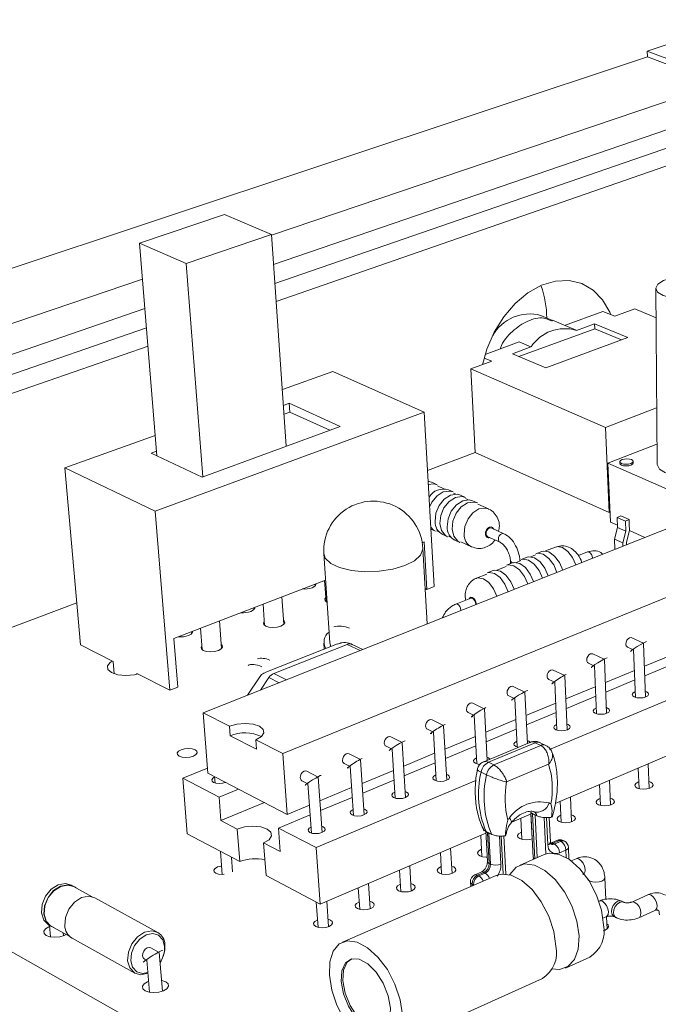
# Model space of a CAD drawing. Header units: millimetres. Extents: x 283 to 424, y 149 to 370.
# Tile 5 of 8: x 310 to 330, y 339 to 369. Entities that reach past the tile are written whole.
import ezdxf

# ---------------------------------------------------------------- set-up
doc = ezdxf.new("R2010")
doc.units = ezdxf.units.MM
doc.header["$LTSCALE"] = 2

msp = doc.modelspace()

# ---------------------------------------------------------------- linework, layer by layer
at = {"color": 7, "linetype": 'Continuous', "lineweight": 15}
for p, q in [((332.584, 369.472), (329.635, 368.495)), ((331.853, 367.667), (329.635, 368.495)), ((329.635, 368.495), (329.641, 368.312)), ((329.641, 368.312), (290.551, 355.328)), ((331.859, 367.482), (329.641, 368.312)), ((331.859, 367.482), (317.952, 362.767)), ((334.828, 367.623), (318.016, 361.858)), ((318.057, 361.267), (334.11, 366.812)), ((318.096, 360.708), (334.852, 366.535)), ((316.493, 363.409), (313.848, 362.524)), ((317.951, 362.789), (316.493, 363.409)), ((315.301, 361.891), (317.951, 362.789)), ((317.951, 362.789), (318.411, 356.21)), ((313.848, 362.524), (314.389, 355.907)), ((313.848, 362.524), (315.301, 361.891)), ((315.301, 361.891), (315.816, 355.258)), ((313.94, 361.407), (292.434, 354.116)), ((329.903, 361.12), (329.94, 355.651)), ((314.015, 360.486), (289.62, 352.122)), ((329.251, 360.476), (328.625, 360.247)), ((329.909, 360.204), (329.251, 360.476)), ((326.692, 360.12), (326.325, 360.274)), ((327.422, 359.814), (326.687, 360.123)), ((328.258, 360.4), (327.064, 359.964)), ((328.625, 360.247), (328.258, 360.4)), ((290.364, 351.702), (314.064, 359.888)), ((328.003, 359.862), (325.646, 358.998)), ((327.996, 360.017), (327.431, 359.81)), ((329.031, 359.584), (327.996, 360.017)), ((328.003, 359.862), (327.996, 360.017)), ((328.836, 359.512), (328.003, 359.862)), ((326.478, 358.642), (329.031, 359.584)), ((291.064, 351.307), (314.11, 359.322)), ((325.654, 359.451), (324.593, 359.064)), ((326.02, 359.295), (325.445, 359.084)), ((325.654, 359.451), (326.02, 359.295)), ((324.561, 358.95), (324.798, 358.848)), ((325.445, 359.084), (326.478, 358.642)), ((324.798, 358.848), (324.148, 358.61)), ((324.148, 358.61), (328.342, 356.793)), ((324.148, 358.61), (324.286, 356.007)), ((319.857, 358.53), (318.288, 357.966)), ((319.857, 358.53), (322.698, 357.27)), ((318.501, 357.542), (318.322, 357.477)), ((320.088, 356.825), (318.501, 357.542)), ((318.52, 357.267), (318.501, 357.542)), ((328.342, 356.793), (329.928, 357.396)), ((322.698, 357.27), (314.333, 354.183)), ((318.52, 357.267), (318.341, 357.202)), ((319.761, 356.705), (318.52, 357.267)), ((322.698, 357.27), (323.009, 351.841)), ((315.79, 355.248), (320.088, 356.825)), ((328.342, 356.793), (328.45, 354.149)), ((314.336, 356.545), (311.518, 355.532)), ((329.935, 356.268), (328.415, 355.682)), ((314.377, 356.051), (314.21, 355.991)), ((314.21, 355.991), (315.79, 355.248)), ((324.286, 356.009), (322.802, 355.45)), ((324.286, 356.007), (328.45, 354.149)), ((312.014, 350.025), (311.518, 355.532)), ((311.518, 355.532), (314.333, 354.183)), ((328.415, 355.682), (330.858, 354.611)), ((328.415, 355.682), (328.491, 353.847)), ((328.785, 355.724), (328.787, 355.67)), ((329.198, 355.683), (329.196, 355.737)), ((323.106, 355.01), (322.956, 355.077)), ((323.312, 354.884), (323.113, 354.975)), ((332.989, 354.73), (315.821, 347.914)), ((323.602, 354.784), (323.452, 354.853)), ((323.688, 354.713), (323.609, 354.749)), ((323.979, 354.613), (323.828, 354.682)), ((324.066, 354.542), (323.986, 354.578)), ((324.357, 354.442), (324.205, 354.51)), ((324.697, 354.255), (324.364, 354.406)), ((314.333, 354.183), (314.791, 348.615)), ((328.45, 354.149), (328.478, 354.16)), ((328.699, 353.993), (328.816, 354.039)), ((328.816, 354.039), (329.072, 353.925)), ((328.491, 353.847), (328.709, 353.749)), ((328.699, 353.993), (328.955, 353.879)), ((328.699, 353.993), (328.712, 353.679)), ((328.955, 353.879), (329.072, 353.925)), ((328.955, 353.879), (328.968, 353.564)), ((329.072, 353.925), (329.078, 353.786)), ((329.075, 353.785), (329.078, 353.786)), ((329.075, 353.785), (329.083, 353.582)), ((335.5, 353.642), (318.3, 346.653)), ((322.906, 353.628), (323.051, 353.562)), ((323.082, 353.579), (323.161, 353.543)), ((323.276, 353.458), (323.427, 353.388)), ((323.458, 353.406), (323.538, 353.369)), ((324.677, 353.393), (325.059, 353.218)), ((325.18, 353.487), (324.798, 353.661)), ((328.712, 353.679), (328.616, 353.321)), ((328.968, 353.564), (328.712, 353.679)), ((328.968, 353.564), (328.872, 353.206)), ((329.083, 353.582), (328.988, 353.224)), ((329.083, 353.582), (329.56, 353.369)), ((322.634, 353.205), (322.696, 353.229)), ((322.696, 353.229), (322.782, 351.752)), ((323.653, 353.284), (323.804, 353.214)), ((323.835, 353.232), (324.167, 353.079)), ((325.059, 353.218), (325.056, 353.22)), ((328.616, 353.321), (328.872, 353.206)), ((328.616, 353.321), (328.629, 352.999)), ((328.872, 353.206), (328.876, 353.097)), ((328.988, 353.224), (328.991, 353.143)), ((319.575, 352.868), (319.761, 350.097)), ((322.791, 350.682), (322.655, 353.029)), ((326.162, 352.826), (326.02, 352.77)), ((326.354, 352.934), (326.173, 352.863)), ((326.783, 353.071), (326.473, 352.949)), ((327.779, 352.919), (327.494, 352.806)), ((325.252, 352.468), (324.96, 352.353)), ((325.446, 352.577), (325.264, 352.505)), ((325.382, 352.635), (325.386, 352.553)), ((325.708, 352.648), (325.565, 352.591)), ((325.901, 352.756), (325.719, 352.684)), ((324.647, 352.23), (324.326, 352.104)), ((324.842, 352.339), (324.659, 352.267)), ((314.91, 350.223), (319.63, 352.045)), ((319.307, 351.862), (319.303, 351.919)), ((319.602, 352.034), (319.646, 351.381)), ((322.782, 351.752), (322.728, 351.777)), ((323.009, 351.841), (322.782, 351.752)), ((311.896, 351.34), (307.837, 349.81)), ((317.687, 351.295), (317.735, 350.636)), ((318.335, 350.673), (318.274, 351.522)), ((324.148, 351.481), (323.686, 351.299)), ((317.404, 351.127), (317.4, 351.184)), ((316.4, 349.919), (316.334, 350.772)), ((336.414, 350.9), (326.597, 346.774)), ((315.47, 350.381), (315.466, 350.437)), ((315.742, 350.544), (315.795, 349.88)), ((313.023, 349.513), (312.014, 350.025)), ((314.91, 350.223), (315.033, 348.711)), ((320.005, 350.061), (317.77, 349.178)), ((320.307, 350.044), (318.024, 349.141)), ((319.578, 350.085), (319.591, 349.897)), ((319.795, 349.978), (319.761, 350.097)), ((320.787, 349.886), (320.462, 350.044)), ((329.517, 350.08), (329.158, 350.247)), ((329.585, 348.407), (329.521, 350.074)), ((328.299, 349.58), (327.941, 349.748)), ((329.025, 349.958), (329.21, 349.872)), ((329.21, 349.877), (329.268, 348.396)), ((330.439, 349.731), (329.549, 349.362)), ((313.056, 349.133), (313.023, 349.513)), ((327.806, 349.458), (327.992, 349.371)), ((328.374, 347.9), (328.304, 349.573)), ((330.45, 349.437), (329.56, 349.067)), ((314.791, 348.615), (313.763, 349.137)), ((313.763, 349.137), (313.765, 349.117)), ((327.069, 349.073), (326.711, 349.243)), ((336.445, 349.232), (326.773, 345.094)), ((327.991, 349.375), (328.055, 347.888)), ((329.235, 349.232), (328.334, 348.858)), ((317.591, 349.035), (317.202, 348.462)), ((326.574, 348.953), (326.76, 348.864)), ((326.76, 348.869), (326.829, 347.374)), ((327.15, 347.387), (327.073, 349.067)), ((329.247, 348.937), (328.346, 348.562)), ((314.791, 348.615), (315.033, 348.711)), ((325.825, 348.562), (325.468, 348.733)), ((325.908, 346.964), (325.829, 348.555)), ((328.019, 348.728), (327.106, 348.35)), ((324.568, 348.044), (324.212, 348.217)), ((325.329, 348.442), (325.515, 348.352)), ((325.515, 348.357), (325.591, 346.855)), ((326.79, 348.219), (325.865, 347.835)), ((328.032, 348.432), (327.12, 348.052)), ((315.821, 347.914), (316.64, 347.498)), ((315.97, 346.035), (315.821, 347.914)), ((324.07, 347.925), (324.257, 347.834)), ((324.658, 346.441), (324.572, 348.038)), ((326.804, 347.921), (325.88, 347.537)), ((323.297, 347.522), (322.942, 347.696)), ((324.256, 347.839), (324.338, 346.33)), ((325.548, 347.704), (324.611, 347.316)), ((316.663, 347.202), (316.64, 347.498)), ((322.798, 347.403), (322.985, 347.311)), ((322.984, 347.316), (323.073, 345.8)), ((323.399, 345.817), (323.302, 347.515)), ((325.563, 347.405), (324.627, 347.016)), ((316.663, 347.202), (317.489, 346.78)), ((317.467, 347.077), (318.3, 346.653)), ((317.489, 346.78), (317.467, 347.077)), ((322.013, 346.993), (321.658, 347.169)), ((322.121, 345.282), (322.017, 346.986)), ((324.292, 347.183), (323.343, 346.79)), ((325.98, 346.994), (324.551, 346.396)), ((326.152, 346.986), (324.697, 346.377)), ((326.323, 346.903), (326.152, 346.986)), ((326.479, 346.904), (326.308, 346.987)), ((318.3, 346.653), (318.437, 344.757)), ((321.512, 346.876), (321.699, 346.782)), ((321.699, 346.787), (321.793, 345.264)), ((323.023, 346.658), (322.062, 346.259)), ((324.308, 346.884), (323.36, 346.49)), ((324.868, 346.293), (326.323, 346.903)), ((320.212, 346.342), (320.399, 346.248)), ((320.714, 346.459), (320.361, 346.637)), ((320.83, 344.742), (320.719, 346.452)), ((323.04, 346.357), (322.08, 345.958)), ((324.868, 346.293), (324.697, 346.377)), ((315.957, 346.194), (315.189, 345.884)), ((318.437, 344.757), (315.97, 346.035)), ((319.401, 345.919), (319.049, 346.098)), ((320.399, 346.253), (320.5, 344.722)), ((321.74, 346.126), (320.766, 345.722)), ((324.639, 345.989), (324.468, 346.073)), ((326.569, 346.316), (325.264, 345.765)), ((329.355, 346.199), (329.38, 345.555)), ((329.695, 345.566), (329.665, 346.332)), ((300.243, 345.922), (335.266, 326.124)), ((315.33, 344.153), (315.189, 345.884)), ((315.189, 345.884), (316.321, 345.294)), ((316.181, 345.926), (316.196, 345.73)), ((318.898, 345.803), (319.085, 345.707)), ((324.307, 345.812), (319.336, 343.723)), ((319.525, 344.195), (319.406, 345.912)), ((321.759, 345.824), (320.786, 345.42)), ((328.494, 345.048), (328.462, 345.817)), ((316.925, 345.541), (316.321, 345.294)), ((319.085, 345.712), (319.193, 344.174)), ((320.443, 345.588), (319.457, 345.18)), ((328.15, 345.684), (328.178, 345.036)), ((316.321, 345.294), (316.377, 344.568)), ((317.729, 345.124), (316.377, 344.568)), ((320.463, 345.285), (319.478, 344.876)), ((326.933, 345.163), (326.963, 344.511)), ((327.281, 344.525), (327.246, 345.297)), ((319.132, 345.045), (318.437, 344.757)), ((326.02, 344.829), (326.09, 343.42)), ((316.377, 344.568), (316.886, 344.301)), ((319.153, 344.741), (318.168, 344.331)), ((326.023, 344.773), (325.423, 344.517)), ((325.703, 344.637), (325.736, 343.982)), ((326.055, 343.996), (326.017, 344.771)), ((326.036, 344.801), (326.029, 344.804)), ((326.206, 344.716), (326.036, 344.801)), ((326.152, 344.732), (326.067, 344.774)), ((326.213, 344.712), (326.206, 344.716)), ((326.627, 343.897), (326.59, 344.66)), ((316.964, 343.287), (316.886, 344.301)), ((318.168, 344.331), (319.336, 343.723)), ((318.222, 343.6), (318.168, 344.331)), ((324.613, 344.25), (324.665, 343.295)), ((324.623, 344.226), (324.62, 344.228)), ((324.792, 344.141), (324.623, 344.226)), ((326.05, 344.215), (326.044, 344.216)), ((316.964, 343.287), (315.33, 344.153)), ((324.617, 344.172), (319.459, 341.966)), ((324.459, 344.105), (324.495, 343.446)), ((324.71, 344.165), (324.668, 344.186)), ((324.668, 344.186), (324.719, 343.231)), ((324.761, 343.209), (324.71, 344.165)), ((324.796, 344.139), (324.792, 344.141)), ((325.236, 342.902), (325.174, 344.087)), ((325.249, 344.151), (325.228, 344.09)), ((326.626, 343.9), (326.627, 343.897)), ((326.825, 343.949), (326.629, 343.864)), ((326.907, 343.942), (326.71, 343.857)), ((326.753, 343.835), (326.949, 343.92)), ((326.949, 343.92), (326.907, 343.942)), ((327.059, 343.922), (327.017, 343.943)), ((316.363, 343.605), (316.42, 342.89)), ((317.782, 342.854), (317.706, 343.871)), ((317.706, 343.871), (318.222, 343.6)), ((319.336, 343.723), (319.459, 341.966)), ((323.564, 342.922), (323.52, 343.703)), ((326.71, 343.857), (326.753, 343.835)), ((327.107, 343.646), (326.911, 343.56)), ((327.202, 343.362), (327.185, 343.73)), ((316.74, 342.969), (316.704, 343.425)), ((323.203, 343.567), (323.241, 342.905)), ((326.427, 343.504), (325.661, 343.171)), ((327.421, 343.376), (327.273, 343.311)), ((321.932, 343.024), (321.974, 342.358)), ((322.299, 342.376), (322.251, 343.16)), ((324.719, 343.231), (324.761, 343.209)), ((319.459, 341.966), (317.782, 342.854)), ((324.942, 342.859), (320.156, 340.782)), ((324.474, 342.961), (324.274, 342.875)), ((324.555, 342.953), (324.355, 342.867)), ((324.355, 342.867), (324.397, 342.845)), ((324.397, 342.845), (324.597, 342.932)), ((324.597, 342.932), (324.555, 342.953)), ((327.788, 342.757), (327.789, 342.75)), ((328.345, 342.113), (328.317, 342.779)), ((311.802, 342.518), (311.726, 342.56)), ((312.374, 342.194), (311.797, 342.51)), ((320.649, 342.475), (320.693, 341.805)), ((321.02, 341.825), (320.969, 342.612)), ((324.137, 342.653), (324.145, 342.513)), ((324.233, 342.567), (324.191, 342.589)), ((314.412, 341.087), (312.453, 342.161)), ((319.727, 341.267), (319.672, 342.057)), ((328.142, 342.061), (328.131, 342.057)), ((328.909, 342.024), (328.847, 342.056)), ((329.654, 342.254), (329.152, 342.03)), ((319.343, 342.027), (319.398, 341.246)), ((329.372, 341.54), (329.874, 341.765)), ((328.26, 341.526), (328.362, 341.572)), ((328.385, 341.188), (328.368, 341.574)), ((328.604, 341.578), (328.666, 341.546)), ((311.023, 341.312), (311.098, 341.27)), ((311.048, 341.298), (311.081, 340.949)), ((311.102, 341.278), (311.677, 340.958)), ((311.479, 340.984), (311.47, 341.073)), ((311.503, 340.994), (311.561, 341.023)), ((311.746, 340.909), (313.699, 339.821)), ((314.452, 340.464), (314.197, 340.605)), ((314, 340.255), (314.07, 340.216)), ((314.07, 340.221), (314.156, 339.228)), ((314.559, 339.261), (314.457, 340.457)), ((327.089, 339.977), (327.849, 340.319)), ((321.624, 337.516), (326.375, 339.655))]:
    msp.add_line(p, q, dxfattribs=at)
at = {"color": 8, "linetype": 'Continuous', "lineweight": 15}
for p, q in [((320.703, 349.852), (320.307, 350.044)), ((318.418, 348.945), (318.024, 349.141)), ((317.868, 349.009), (317.605, 348.622)), ((318.184, 348.852), (317.868, 349.009)), ((326.067, 344.774), (326.136, 343.377)), ((326.217, 343.412), (326.152, 344.732)), ((326.431, 344.661), (326.486, 343.525)), ((326.548, 343.813), (326.507, 344.658)), ((325.038, 344.087), (325.084, 343.209)), ((325.151, 342.905), (325.089, 344.083)), ((327.117, 343.414), (327.107, 343.646)), ((324.191, 342.589), (324.194, 342.534)), ((324.233, 342.567), (324.251, 342.559)), ((324.234, 342.552), (324.233, 342.567))]:
    msp.add_line(p, q, dxfattribs=at)
at = {"color": 7, "linetype": 'Continuous', "lineweight": 15, "flags": 128}
for points in [[(328.504, 360.297), (328.469, 360.381), (328.245, 360.764), (327.952, 361.062), (327.601, 361.263), (327.206, 361.357), (326.784, 361.341), (326.351, 361.213), (325.927, 360.979), (325.528, 360.649), (325.172, 360.234), (324.874, 359.754), (324.646, 359.228), (324.511, 358.743)], [(330.13, 360.897), (329.96, 361.002), (329.904, 361.125), (329.968, 361.25), (330.144, 361.36), (330.407, 361.441), (330.723, 361.48), (331.049, 361.475), (331.341, 361.424), (331.56, 361.335), (331.678, 361.22), (331.676, 361.094), (331.556, 360.974), (331.333, 360.876), (331.037, 360.814), (330.708, 360.796), (330.391, 360.826), (330.13, 360.897)], [(329.144, 355.79), (329.081, 355.808), (329.003, 355.814), (328.924, 355.808), (328.854, 355.79), (328.806, 355.762), (328.785, 355.73), (328.796, 355.698), (328.836, 355.671), (328.9, 355.652), (328.977, 355.646), (329.057, 355.652), (329.126, 355.671), (329.175, 355.698), (329.195, 355.73), (329.185, 355.762), (329.144, 355.79)], [(328.787, 355.67), (328.798, 355.644), (328.838, 355.617)], [(328.838, 355.617), (328.902, 355.599), (328.98, 355.592), (329.059, 355.599), (329.128, 355.617), (329.177, 355.644), (329.197, 355.676), (329.198, 355.683)], [(329.94, 355.651), (329.94, 355.639), (330.013, 355.496), (330.204, 355.374)], [(322.956, 355.077), (322.849, 355.107), (322.822, 355.109)], [(322.827, 355.021), (322.998, 355.039), (323.106, 355.01)], [(322.867, 354.316), (322.939, 354.466), (323.099, 354.663), (323.294, 354.785), (323.495, 354.814), (323.602, 354.784)], [(323.828, 354.682), (323.72, 354.711), (323.52, 354.683), (323.325, 354.56), (323.164, 354.363), (323.063, 354.12), (323.037, 353.87)], [(323.427, 353.388), (323.364, 353.426), (323.241, 353.581), (323.188, 353.801), (323.214, 354.051), (323.315, 354.294), (323.476, 354.492), (323.671, 354.614), (323.871, 354.643), (323.979, 354.613)], [(324.205, 354.51), (324.098, 354.54), (323.898, 354.511), (323.702, 354.388), (323.542, 354.19), (323.441, 353.947), (323.414, 353.697)], [(323.804, 353.214), (323.741, 353.252), (323.618, 353.408), (323.565, 353.627), (323.592, 353.878), (323.693, 354.121), (323.854, 354.319), (324.049, 354.442), (324.249, 354.471), (324.357, 354.442)], [(323.051, 353.562), (322.988, 353.599), (322.903, 353.688)], [(324.626, 353.483), (324.631, 353.538), (324.654, 353.591), (324.689, 353.634), (324.731, 353.661), (324.774, 353.667), (324.798, 353.661)], [(326.173, 352.863), (326.23, 352.877), (326.399, 352.846), (326.573, 352.72), (326.726, 352.518), (326.828, 352.284)], [(327.009, 352.356), (326.907, 352.59), (326.754, 352.792), (326.58, 352.918), (326.411, 352.948), (326.354, 352.934)], [(325.264, 352.505), (325.321, 352.519), (325.49, 352.488), (325.664, 352.361), (325.816, 352.158), (325.92, 351.924)], [(326.102, 351.996), (325.999, 352.23), (325.846, 352.433), (325.672, 352.56), (325.503, 352.591), (325.446, 352.577)], [(325.719, 352.684), (325.776, 352.699), (325.946, 352.667), (326.12, 352.541), (326.272, 352.338), (326.375, 352.104)], [(326.556, 352.176), (326.454, 352.41), (326.301, 352.613), (326.127, 352.739), (325.958, 352.77), (325.901, 352.756)], [(324.659, 352.267), (324.716, 352.281), (324.884, 352.25), (325.059, 352.122), (325.211, 351.919), (325.315, 351.683)], [(325.498, 351.756), (325.395, 351.991), (325.242, 352.195), (325.068, 352.322), (324.899, 352.353), (324.842, 352.339)], [(319.212, 351.805), (319.294, 351.85), (319.332, 351.903), (319.332, 351.93)], [(319.638, 351.498), (319.613, 351.456), (319.624, 351.403), (319.676, 351.361)], [(324.302, 351.281), (324.302, 351.296), (324.292, 351.351), (324.268, 351.405), (324.235, 351.45), (324.198, 351.477), (324.161, 351.484), (324.148, 351.481)], [(317.306, 351.068), (317.389, 351.114), (317.428, 351.168), (317.429, 351.195)], [(317.727, 350.754), (317.703, 350.714), (317.713, 350.66), (317.772, 350.613), (317.871, 350.582), (317.994, 350.572), (318.123, 350.582), (318.237, 350.613)], [(318.237, 350.613), (318.321, 350.66), (318.36, 350.714), (318.349, 350.768), (318.326, 350.792)], [(315.369, 350.32), (315.454, 350.366), (315.495, 350.421), (315.496, 350.449)], [(316.299, 349.858), (316.384, 349.905), (316.424, 349.96), (316.414, 350.015), (316.39, 350.04)], [(329.158, 350.247), (329.132, 350.254), (329.086, 350.246), (329.041, 350.217), (329.003, 350.17), (328.979, 350.112), (328.972, 350.054)], [(315.785, 349.999), (315.762, 349.96), (315.771, 349.905), (315.83, 349.858), (315.929, 349.826), (316.052, 349.815), (316.182, 349.826), (316.299, 349.858)], [(327.941, 349.748), (327.914, 349.755), (327.867, 349.747), (327.822, 349.717), (327.784, 349.67), (327.76, 349.612), (327.753, 349.553)], [(312.997, 349.526), (312.934, 349.483), (312.848, 349.372), (312.864, 349.26), (312.979, 349.165), (313.176, 349.101), (313.424, 349.079), (313.686, 349.101), (313.79, 349.123)], [(326.711, 349.243), (326.683, 349.25), (326.636, 349.242), (326.59, 349.212), (326.552, 349.165), (326.527, 349.107), (326.521, 349.048)], [(325.468, 348.733), (325.439, 348.741), (325.391, 348.732), (325.345, 348.702), (325.306, 348.654), (325.282, 348.596), (325.275, 348.537)], [(329.262, 348.571), (329.255, 348.568), (329.195, 348.532), (329.17, 348.489), (329.184, 348.446), (329.233, 348.41), (329.312, 348.385), (329.408, 348.377), (329.506, 348.385), (329.592, 348.41), (329.592, 348.41)], [(329.592, 348.41), (329.652, 348.446), (329.677, 348.489), (329.663, 348.532), (329.613, 348.568), (329.579, 348.582)], [(324.212, 348.217), (324.181, 348.225), (324.133, 348.217), (324.086, 348.186), (324.047, 348.138), (324.023, 348.08), (324.017, 348.02)], [(328.048, 348.064), (328.043, 348.062), (327.982, 348.026), (327.956, 347.982), (327.969, 347.939), (328.019, 347.902), (328.098, 347.877), (328.194, 347.869), (328.293, 347.877), (328.379, 347.902), (328.379, 347.902)], [(328.379, 347.902), (328.44, 347.939), (328.466, 347.982), (328.453, 348.026), (328.403, 348.062), (328.367, 348.076)], [(317.467, 347.077), (317.635, 347.174), (317.715, 347.288), (317.693, 347.401), (317.575, 347.498), (317.377, 347.562), (317.13, 347.584), (316.872, 347.562), (316.64, 347.498)], [(322.942, 347.696), (322.91, 347.704), (322.862, 347.696), (322.814, 347.665), (322.775, 347.617), (322.751, 347.558), (322.744, 347.498)], [(327.154, 347.389), (327.215, 347.426), (327.242, 347.47), (327.229, 347.514), (327.179, 347.551), (327.142, 347.566)], [(326.821, 347.552), (326.818, 347.551), (326.756, 347.514), (326.73, 347.47), (326.742, 347.426), (326.791, 347.389), (326.871, 347.364), (326.967, 347.355), (327.067, 347.364), (327.154, 347.389), (327.154, 347.389)], [(321.658, 347.169), (321.626, 347.178), (321.576, 347.169), (321.528, 347.138), (321.489, 347.089), (321.464, 347.03), (321.458, 346.97)], [(325.581, 347.035), (325.58, 347.034), (325.517, 346.997), (325.49, 346.953), (325.502, 346.908), (325.551, 346.87), (325.626, 346.846)], [(315.52, 346.57), (315.6, 346.616), (315.639, 346.67), (315.63, 346.724), (315.575, 346.769), (315.483, 346.799), (315.367, 346.81), (315.245, 346.799), (315.136, 346.769), (315.055, 346.724), (315.017, 346.67), (315.025, 346.616), (315.08, 346.57), (315.172, 346.54), (315.289, 346.529), (315.411, 346.54), (315.52, 346.57)], [(320.361, 346.637), (320.327, 346.646), (320.277, 346.637), (320.228, 346.605), (320.189, 346.556), (320.164, 346.497), (320.158, 346.437)], [(324.328, 346.512), (324.328, 346.512), (324.265, 346.474), (324.237, 346.429), (324.248, 346.385), (324.297, 346.346), (324.377, 346.321), (324.44, 346.313)], [(324.741, 346.476), (324.694, 346.512), (324.653, 346.528)], [(319.049, 346.098), (319.014, 346.108), (318.963, 346.099), (318.914, 346.067), (318.874, 346.018), (318.849, 345.958), (318.843, 345.897)], [(316.182, 345.913), (316.124, 345.879), (316.092, 345.833), (316.1, 345.788), (316.146, 345.75), (316.224, 345.724), (316.321, 345.715), (316.423, 345.724), (316.514, 345.75), (316.519, 345.751)], [(323.062, 345.984), (322.999, 345.946), (322.97, 345.901), (322.981, 345.855), (323.03, 345.817), (323.109, 345.791), (323.207, 345.782), (323.309, 345.791), (323.398, 345.817)], [(323.398, 345.817), (323.462, 345.855), (323.491, 345.901), (323.48, 345.946), (323.431, 345.984), (323.388, 346.001)], [(329.372, 345.768), (329.346, 345.758), (329.279, 345.716), (329.251, 345.667), (329.266, 345.618), (329.322, 345.576), (329.41, 345.548), (329.516, 345.538), (329.626, 345.548), (329.721, 345.576)], [(329.721, 345.576), (329.788, 345.618), (329.816, 345.667), (329.801, 345.716), (329.745, 345.758), (329.686, 345.779)], [(321.782, 345.45), (321.72, 345.412), (321.69, 345.366), (321.7, 345.32), (321.749, 345.281), (321.829, 345.255), (321.927, 345.246), (322.029, 345.255), (322.119, 345.281)], [(322.119, 345.281), (322.184, 345.32), (322.213, 345.366), (322.203, 345.412), (322.154, 345.451), (322.11, 345.468)], [(328.169, 345.251), (328.144, 345.242), (328.077, 345.2), (328.048, 345.15), (328.062, 345.1), (328.118, 345.058), (328.206, 345.03), (328.313, 345.02), (328.423, 345.03), (328.519, 345.058)], [(328.519, 345.058), (328.587, 345.1), (328.615, 345.15), (328.601, 345.2), (328.545, 345.242), (328.485, 345.264)], [(320.488, 344.909), (320.426, 344.872), (320.396, 344.826), (320.406, 344.779), (320.454, 344.74), (320.534, 344.714), (320.632, 344.705), (320.735, 344.714), (320.826, 344.74)], [(320.826, 344.74), (320.892, 344.779), (320.922, 344.826), (320.912, 344.872), (320.863, 344.911), (320.818, 344.929)], [(326.953, 344.729), (326.93, 344.72), (326.862, 344.678), (326.832, 344.627), (326.846, 344.577), (326.901, 344.534), (326.989, 344.506), (327.097, 344.496), (327.208, 344.506), (327.305, 344.534), (327.305, 344.534)], [(327.305, 344.534), (327.373, 344.577), (327.402, 344.627), (327.388, 344.678), (327.333, 344.72), (327.271, 344.743)], [(317.706, 343.871), (317.873, 343.97), (317.951, 344.086), (317.93, 344.202), (317.812, 344.301), (317.616, 344.366), (317.371, 344.389), (317.115, 344.366), (316.886, 344.301)], [(319.179, 344.363), (319.119, 344.326), (319.088, 344.28), (319.097, 344.233), (319.145, 344.193), (319.225, 344.166), (319.324, 344.157), (319.427, 344.166), (319.519, 344.193)], [(319.519, 344.193), (319.586, 344.233), (319.616, 344.28), (319.607, 344.326), (319.559, 344.366), (319.512, 344.385)], [(325.725, 344.201), (325.703, 344.193), (325.634, 344.15), (325.603, 344.099), (325.616, 344.048), (325.671, 344.005), (325.76, 343.976), (325.868, 343.966), (325.98, 343.976), (326.061, 343.998)], [(324.483, 343.668), (324.463, 343.66), (324.393, 343.617), (324.361, 343.565), (324.374, 343.514), (324.429, 343.47), (324.517, 343.441), (324.626, 343.431), (324.657, 343.431)], [(328.278, 341.32), (328.213, 341.778), (328.058, 342.248), (327.828, 342.689), (327.541, 343.067), (327.221, 343.349), (326.894, 343.513), (326.588, 343.547), (326.427, 343.504)], [(316.399, 343.155), (316.37, 343.151), (316.269, 343.121), (316.195, 343.077), (316.159, 343.026), (316.168, 342.974), (316.219, 342.929), (316.306, 342.9), (316.414, 342.89), (316.477, 342.893)], [(316.736, 343.017), (316.739, 343.026), (316.732, 343.075)], [(323.228, 343.129), (323.21, 343.122), (323.138, 343.078), (323.106, 343.026), (323.119, 342.974), (323.173, 342.93), (323.262, 342.9), (323.371, 342.89), (323.484, 342.9), (323.583, 342.93)], [(323.583, 342.93), (323.654, 342.974), (323.686, 343.026), (323.674, 343.078), (323.619, 343.122), (323.552, 343.146)], [(327.515, 340.979), (327.448, 341.438), (327.293, 341.909), (327.062, 342.352), (326.774, 342.731), (326.454, 343.015), (326.127, 343.18), (325.821, 343.214), (325.561, 343.114), (325.366, 342.89), (325.357, 342.873)], [(326.797, 340.658), (326.73, 341.119), (326.574, 341.591), (326.342, 342.035), (326.054, 342.416), (325.734, 342.701), (325.407, 342.867), (325.102, 342.901), (324.942, 342.859)], [(311.726, 342.56), (311.544, 342.609), (311.318, 342.566), (311.1, 342.427), (310.925, 342.212), (310.818, 341.955), (310.797, 341.695), (310.865, 341.471), (311.01, 341.319), (311.023, 341.312)], [(311.872, 342.47), (311.819, 342.508), (311.619, 342.568), (311.393, 342.525), (311.175, 342.385), (311, 342.17), (310.893, 341.913), (310.872, 341.653), (310.94, 341.43), (311.085, 341.277), (311.176, 341.237)], [(311.797, 342.51), (311.617, 342.559), (311.394, 342.517), (311.179, 342.379), (311.006, 342.167), (310.901, 341.913), (310.88, 341.656), (310.946, 341.436), (311.09, 341.285), (311.102, 341.278)], [(321.96, 342.584), (321.943, 342.577), (321.871, 342.533), (321.838, 342.48), (321.85, 342.428), (321.904, 342.383), (321.992, 342.353), (322.102, 342.343), (322.216, 342.353), (322.316, 342.383)], [(322.316, 342.383), (322.388, 342.428), (322.421, 342.48), (322.409, 342.533), (322.355, 342.577), (322.285, 342.603)], [(311.522, 341.292), (311.543, 341.553), (311.65, 341.811), (311.826, 342.027), (312.044, 342.167), (312.27, 342.211), (312.453, 342.161)], [(321.035, 341.831), (321.108, 341.876), (321.142, 341.929), (321.131, 341.982), (321.077, 342.027), (321.005, 342.053)], [(320.678, 342.033), (320.663, 342.027), (320.59, 341.982), (320.556, 341.929), (320.567, 341.876), (320.621, 341.831), (320.71, 341.801), (320.82, 341.79), (320.934, 341.801), (321.035, 341.831), (321.035, 341.831)], [(319.382, 341.476), (319.368, 341.471), (319.294, 341.426), (319.26, 341.372), (319.27, 341.318), (319.324, 341.273), (319.413, 341.242), (319.523, 341.232), (319.638, 341.242), (319.741, 341.273), (319.741, 341.273)], [(319.741, 341.273), (319.815, 341.318), (319.849, 341.372), (319.838, 341.426), (319.785, 341.471), (319.711, 341.498)], [(311.051, 341.269), (311.027, 341.26), (310.923, 341.199), (310.871, 341.127), (310.879, 341.055), (310.946, 340.994), (311.061, 340.953), (311.208, 340.939), (311.363, 340.953), (311.503, 340.994), (311.503, 340.994)], [(328.267, 341.133), (328.327, 341.155), (328.403, 341.204), (328.435, 341.262), (328.419, 341.319), (328.378, 341.356)], [(326.66, 339.952), (326.908, 339.93), (327.171, 340.022), (327.37, 340.241), (327.488, 340.569), (327.515, 340.979)], [(314.197, 340.605), (314.146, 340.619), (314.084, 340.606), (314.023, 340.566), (313.975, 340.506), (313.945, 340.434), (313.938, 340.362), (313.956, 340.299), (313.996, 340.257), (314, 340.255)], [(322.025, 338.526), (321.951, 338.993), (321.789, 339.474), (321.553, 339.928), (321.262, 340.317), (320.941, 340.61), (320.616, 340.784), (320.313, 340.823), (320.058, 340.726), (319.87, 340.502), (319.765, 340.169), (319.75, 339.755), (319.826, 339.292), (319.986, 338.819), (320.219, 338.371), (320.505, 337.986), (320.821, 337.693), (321.144, 337.517), (321.446, 337.471), (321.704, 337.561), (321.896, 337.779), (322.006, 338.11), (322.025, 338.526)], [(321.649, 338.728), (321.58, 339.114), (321.425, 339.504), (321.205, 339.851), (320.946, 340.111), (320.679, 340.254), (320.438, 340.262), (320.25, 340.135), (320.14, 339.89), (320.118, 339.556), (320.188, 339.173), (320.342, 338.787), (320.56, 338.443), (320.816, 338.184), (321.082, 338.039), (321.323, 338.027), (321.513, 338.15), (321.626, 338.394), (321.649, 338.728)], [(320.445, 340.269), (320.304, 340.159), (320.193, 339.913), (320.172, 339.579), (320.242, 339.196), (320.395, 338.81), (320.613, 338.467), (320.87, 338.208), (321.135, 338.063), (321.377, 338.051), (321.432, 338.071)], [(314.105, 339.814), (313.887, 339.771), (313.699, 339.821)], [(314.127, 339.56), (314.097, 339.548), (313.994, 339.485), (313.943, 339.411), (313.953, 339.336), (314.023, 339.273), (314.142, 339.231), (314.291, 339.216), (314.448, 339.231), (314.59, 339.273), (314.59, 339.273)], [(314.59, 339.273), (314.693, 339.336), (314.743, 339.411), (314.732, 339.485), (314.662, 339.548), (314.544, 339.59), (314.531, 339.592)]]:
    msp.add_lwpolyline(points, dxfattribs=at)
at = {"color": 8, "linetype": 'Continuous', "lineweight": 15, "flags": 128}
for points in [[(323.939, 353.475), (323.965, 353.715), (324.062, 353.948), (324.216, 354.137), (324.403, 354.255), (324.594, 354.283), (324.694, 354.256)], [(324.603, 353.475), (324.61, 353.54), (324.637, 353.604), (324.679, 353.655), (324.73, 353.688), (324.782, 353.695), (324.827, 353.678), (324.859, 353.637), (324.861, 353.632)], [(325.007, 353.309), (325.013, 353.363), (325.035, 353.416), (325.07, 353.46), (325.113, 353.486), (325.156, 353.493), (325.18, 353.487)], [(327.411, 352.516), (327.312, 352.742), (327.167, 352.935), (327, 353.055), (326.838, 353.085), (326.783, 353.071)], [(322.655, 353.029), (322.655, 353.001), (322.584, 352.816), (322.393, 352.643), (322.098, 352.494), (321.721, 352.382), (321.295, 352.317), (320.854, 352.303), (320.434, 352.343), (320.07, 352.433), (319.792, 352.564), (319.623, 352.727), (319.575, 352.868)], [(327.931, 352.722), (327.931, 352.736), (327.922, 352.791), (327.899, 352.844), (327.866, 352.888), (327.828, 352.915), (327.791, 352.922), (327.779, 352.919)], [(325.382, 352.635), (325.389, 352.617), (325.417, 352.597)], [(325.417, 352.597), (325.462, 352.584), (325.481, 352.581)], [(324.954, 351.54), (324.854, 351.769), (324.708, 351.964), (324.541, 352.087), (324.38, 352.117), (324.326, 352.104)], [(323.841, 351.098), (323.84, 351.112), (323.83, 351.168), (323.807, 351.222), (323.773, 351.267), (323.736, 351.295), (323.699, 351.302), (323.686, 351.299)], [(324.322, 351.286), (324.309, 351.353), (324.281, 351.418), (324.241, 351.471), (324.196, 351.505), (324.152, 351.513), (324.116, 351.495), (324.096, 351.461)], [(325.402, 344.495), (325.403, 344.496), (325.41, 344.518), (325.403, 344.552), (325.383, 344.594), (325.351, 344.645)], [(327.107, 343.646), (327.137, 343.661), (327.161, 343.68), (327.177, 343.699), (327.184, 343.72), (327.185, 343.73)], [(327.702, 343.046), (327.685, 343.142), (327.644, 343.237), (327.585, 343.316), (327.517, 343.367), (327.452, 343.383), (327.421, 343.376)], [(327.788, 342.759), (327.802, 342.721), (327.853, 342.681), (327.935, 342.654), (328.035, 342.644), (328.137, 342.654), (328.227, 342.681)], [(328.227, 342.681), (328.289, 342.721), (328.316, 342.768), (328.317, 342.779)], [(328.142, 342.061), (328.175, 342.069), (328.242, 342.053), (328.31, 342), (328.37, 341.92), (328.412, 341.824), (328.429, 341.726), (328.42, 341.643), (328.384, 341.586), (328.362, 341.572)], [(328.847, 342.056), (328.794, 342.069), (328.716, 342.053), (328.639, 342), (328.576, 341.92), (328.536, 341.824), (328.524, 341.726), (328.543, 341.643), (328.59, 341.586), (328.604, 341.578)], [(329.654, 342.254), (329.687, 342.261), (329.755, 342.245), (329.823, 342.193), (329.883, 342.113), (329.925, 342.017), (329.942, 341.92), (329.932, 341.836), (329.896, 341.779), (329.874, 341.765)], [(328.906, 342.026), (328.856, 342.038), (328.778, 342.021), (328.702, 341.969), (328.638, 341.889), (328.598, 341.792), (328.586, 341.695), (328.605, 341.611), (328.652, 341.554), (328.666, 341.546)], [(329.153, 342.03), (329.185, 342.038), (329.252, 342.021), (329.321, 341.969), (329.381, 341.889), (329.423, 341.792), (329.44, 341.695), (329.43, 341.611), (329.394, 341.554), (329.372, 341.54)], [(313.699, 339.821), (313.686, 339.828), (313.542, 339.981), (313.476, 340.205), (313.499, 340.469), (313.607, 340.729), (313.784, 340.948), (314.003, 341.09), (314.229, 341.136), (314.412, 341.087)], [(314.625, 340.653), (314.566, 340.857), (314.436, 340.997), (314.255, 341.05), (314.049, 341.009), (313.851, 340.879), (313.69, 340.681), (313.592, 340.444), (313.571, 340.205), (313.631, 340.001), (313.761, 339.863), (313.943, 339.811), (314.103, 339.835)]]:
    msp.add_lwpolyline(points, dxfattribs=at)
at = {"color": 7, "linetype": 'Continuous', "lineweight": 15}
for centre, radius, start, end in [((323.761, 360.217), 2.748, 359.5775, 20.6265), ((325.976, 359.022), 1.3, 74.4259, 151.8378), ((327.07, 358.611), 1.252, 73.2511, 146.9161), ((323.298, 354.351), 0.525, 72.9122, 148.6566), ((321.115, 352.956), 1.542, 2.7325, 183.2597), ((323.485, 353.854), 0.448, 177.9283, 242.2372), ((323.861, 353.68), 0.448, 177.8235, 242.2079), ((324.723, 353.479), 0.0972, 177.5196, 242.2436), ((318.973, 352.479), 0.715, 264.858, 289.4729), ((317.065, 351.747), 0.721, 264.8544, 289.5522), ((319.978, 350.114), 0.394, 127.2653, 210.1712), ((315.125, 351.003), 0.726, 264.8508, 289.6322), ((320.384, 349.871), 0.19, 65.6856, 113.7717), ((329.073, 350.047), 0.101, 176.2828, 241.6435), ((327.854, 349.547), 0.101, 176.6311, 241.5692), ((318.162, 348.818), 0.352, 113.1989, 146.9812), ((326.623, 349.042), 0.102, 176.9833, 241.4863), ((325.378, 348.532), 0.103, 177.3394, 241.3946), ((324.12, 348.016), 0.103, 177.6993, 241.294), ((317.124, 346.129), 1.167, 63.6693, 113.2653), ((322.848, 347.495), 0.104, 178.063, 241.1842), ((321.563, 346.967), 0.105, 178.4307, 241.065), ((325.871, 346.894), 0.159, 39.6141, 78.0149), ((320.263, 346.434), 0.105, 178.8022, 240.9361), ((324.884, 345.999), 0.422, 116.2419, 169.8082), ((327.411, 345.389), 3.021, 166.9106, 202.6327), ((325.055, 345.914), 0.423, 116.2805, 169.7929), ((324.137, 345.56), 2.547, 349.2347, 17.2581), ((318.95, 345.896), 0.106, 179.1775, 240.7973), ((327.585, 345.303), 3.024, 166.8903, 202.5945), ((327.962, 345.254), 2.746, 169.2739, 194.1939), ((326.304, 343.989), 1.157, 75.9503, 145.461), ((326.209, 345.218), 0.39, 253.8051, 344.1658), ((326.448, 344.765), 0.372, 59.1226, 68.4876), ((326.156, 343.953), 1.062, 139.3259, 143.7677), ((326.109, 344.867), 0.102, 218.2102, 245.5908), ((326.256, 344.95), 0.241, 244.5084, 259.8441), ((324.711, 344.285), 0.108, 211.9222, 246.2144), ((324.836, 344.43), 0.294, 244.5163, 262.0061), ((326.915, 343.74), 0.227, 63.4079, 113.3648), ((326.764, 343.632), 0.343, 2.3433, 57.3983), ((326.958, 343.719), 0.227, 2.7068, 63.4837), ((326.8, 343.789), 0.254, 174.5954, 295.7732), ((326.568, 343.546), 0.344, 2.3783, 57.3528), ((317.439, 342.087), 1.29, 76.2516, 111.5874), ((324.42, 343.22), 0.299, 296.8614, 2.0093), ((324.462, 343.199), 0.3, 296.8711, 2.0019), ((324.923, 343.6), 0.423, 247.5616, 292.4404), ((324.364, 342.666), 0.228, 113.333, 183.1611), ((324.49, 342.6), 0.299, 116.8218, 182.0427), ((324.532, 342.578), 0.3, 116.8315, 182.0353), ((311.978, 341.302), 0.456, 181.2468, 239.499), ((327.352, 341.125), 0.947, 301.7088, 11.8968), ((314.183, 340.695), 0.454, 0.4658, 59.7248), ((313.716, 340.653), 0.922, 326.3955, 2.84), ((325.876, 340.456), 0.944, 301.9522, 12.3705)]:
    msp.add_arc(centre, radius, start, end, dxfattribs=at)
at = {"color": 8, "linetype": 'Continuous', "lineweight": 15}
for centre, radius, start, end in [((324.365, 353.457), 0.427, 177.6358, 242.7599), ((324.708, 353.465), 0.105, 174.5131, 287.8833), ((325.105, 353.305), 0.0978, 177.5616, 240.2649), ((326.232, 346.816), 0.188, 65.9619, 115.2594), ((326.403, 346.735), 0.185, 65.6615, 115.6451), ((326.026, 344.675), 0.185, 12.7674, 61.7518), ((326.523, 343.915), 0.105, 283.7159, 350.316), ((326.859, 343.862), 0.0927, 58.8078, 111.1528), ((326.964, 343.827), 0.128, 65.3685, 116.444), ((327.006, 343.806), 0.128, 65.3709, 116.4554), ((326.662, 343.772), 0.0973, 59.9221, 107.1481), ((326.651, 343.985), 0.142, 264.1649, 294.9734), ((326.696, 343.95), 0.128, 244.5067, 296.4715), ((324.746, 343.309), 0.0822, 189.5709, 251.0064), ((326.153, 343.429), 0.0646, 188.4733, 242.2229), ((324.474, 343.193), 0.61, 324.1733, 1.5203), ((327.561, 343.015), 0.144, 300.9342, 12.3663), ((324.307, 342.789), 0.0912, 58.0074, 110.9886), ((324.227, 342.572), 0.322, 19.7368, 58.1342), ((324.507, 342.876), 0.0913, 58.0716, 111.0016), ((324.428, 342.659), 0.321, 19.729, 58.1809), ((324.218, 342.667), 0.0823, 189.4692, 250.6984), ((313.788, 340.612), 0.838, 326.1443, 2.8344)]:
    msp.add_arc(centre, radius, start, end, dxfattribs=at)
at = {"color": 7, "linetype": 'Continuous', "lineweight": 15}
for centre, major_axis, ratio, start_param, end_param in [((320.198, 349.19), (-0.25, 1.408), 0.700505, 5.863467, 6.343913), ((329.366, 349.975), (0.25, 0.154), 0.081502, 0.143176, 3.280561), ((328.147, 349.474), (0.25, 0.154), 0.081502, 0.129969, 3.267271), ((326.916, 348.968), (0.25, 0.154), 0.081502, 0.570769, 3.708437), ((325.672, 348.456), (0.25, 0.154), 0.081502, 0.102012, 3.239146), ((324.414, 347.938), (0.25, 0.154), 0.081502, 0.557569, 3.695014), ((323.143, 347.415), (0.25, 0.154), 0.081502, 0.550251, 3.687575), ((321.858, 346.887), (0.25, 0.154), 0.081502, 0.05607, 3.192954), ((320.559, 346.352), (0.25, 0.154), 0.081502, 0.534033, 3.671102), ((319.245, 345.812), (0.25, 0.154), 0.081502, 0.022682, 3.159404), ((314.263, 340.339), (0.3, 0.185), 0.081502, 6.210231, 9.346175)]:
    msp.add_ellipse(centre, major_axis=major_axis, ratio=ratio, start_param=start_param, end_param=end_param, dxfattribs=at)
at = {"color": 8, "linetype": 'Continuous', "lineweight": 15}
for major_axis, ratio, start_param, end_param in [((1.05, -0.951), 0.31907, 2.424284, 3.060176), ((-0.86, 1.129), 0.481032, 5.624708, 6.084205)]:
    msp.add_ellipse((318.246, 348.411), major_axis=major_axis, ratio=ratio, start_param=start_param, end_param=end_param, dxfattribs=at)
for points, knots in [([(325.058, 359.233), (325.071, 359.268), (325.166, 359.508), (325.496, 359.856), (325.975, 360.156), (326.408, 360.235), (326.612, 360.126), (326.677, 360.092)], [0, 0, 0, 0, 0.046927, 0.321504, 0.596081, 0.870658, 1, 1, 1, 1]), ([(326.152, 346.986), (326.138, 346.991), (326.091, 347.011), (326.03, 347.017), (325.992, 346.995), (325.982, 346.99)], [0, 0, 0, 0, 0.236374, 0.820452, 1, 1, 1, 1]), ([(326.569, 346.316), (326.57, 346.317), (326.592, 346.342), (326.63, 346.391), (326.679, 346.486), (326.703, 346.59), (326.683, 346.654), (326.675, 346.681)], [0, 0, 0, 0, 0.007368, 0.213403, 0.410895, 0.754298, 1, 1, 1, 1]), ([(324.697, 346.377), (324.684, 346.383), (324.638, 346.403), (324.585, 346.413), (324.559, 346.396), (324.553, 346.392)], [0, 0, 0, 0, 0.240014, 0.8267872, 1, 1, 1, 1]), ([(324.468, 346.073), (324.455, 346.08), (324.411, 346.103), (324.36, 346.133), (324.356, 346.146), (324.353, 346.152)], [0, 0, 0, 0, 0.179082, 0.617082, 1, 1, 1, 1])]:
    msp.add_open_spline(points, degree=3, knots=knots, dxfattribs=at)
at = {"color": 7, "linetype": 'Continuous', "lineweight": 15}
for points, knots in [([(325.013, 353.563), (325.025, 353.62), (325.054, 353.75), (325.002, 353.953), (324.886, 354.129), (324.771, 354.233), (324.698, 354.252), (324.691, 354.254)], [0, 0, 0, 0, 0.208889, 0.475028, 0.727041, 0.973803, 1, 1, 1, 1]), ([(325.677, 352.647), (325.672, 352.694), (325.66, 352.827), (325.584, 353.056), (325.437, 353.294), (325.291, 353.43), (325.201, 353.476), (325.18, 353.487)], [0, 0, 0, 0, 0.1371955, 0.3948776, 0.6549029, 0.9207928, 1, 1, 1, 1]), ([(324.173, 353.079), (324.238, 353.056), (324.365, 353.013), (324.568, 353.04), (324.744, 353.127), (324.86, 353.217), (324.896, 353.285), (324.899, 353.292)], [0, 0, 0, 0, 0.247501, 0.486631, 0.721991, 0.972779, 1, 1, 1, 1]), ([(325.059, 353.218), (325.077, 353.209), (325.121, 353.185), (325.205, 353.103), (325.29, 352.973), (325.353, 352.819), (325.377, 352.702), (325.381, 352.645), (325.382, 352.635)], [0, 0, 0, 0, 0.134551, 0.33036, 0.535947, 0.750488, 0.95501, 1, 1, 1, 1]), ([(327.593, 352.588), (327.593, 352.591), (327.579, 352.677), (327.494, 352.829), (327.338, 352.999), (327.146, 353.094), (326.954, 353.122), (326.839, 353.084), (326.787, 353.067)], [0, 0, 0, 0, 0.0096754, 0.2442089, 0.4663241, 0.6585223, 0.8455498, 1, 1, 1, 1]), ([(328.25, 352.849), (328.233, 352.867), (328.166, 352.934), (327.993, 352.974), (327.851, 352.937), (327.779, 352.919)], [0, 0, 0, 0, 0.150224, 0.56462, 1, 1, 1, 1]), ([(324.329, 352.1), (324.319, 352.097), (324.243, 352.08), (324.133, 351.985), (324.025, 351.835), (323.976, 351.661), (323.964, 351.518), (323.988, 351.438), (323.994, 351.42)], [0, 0, 0, 0, 0.037722, 0.280068, 0.494885, 0.704827, 0.933463, 1, 1, 1, 1]), ([(323.686, 351.299), (323.644, 351.278), (323.527, 351.222), (323.368, 351.078), (323.293, 350.932), (323.261, 350.868)], [0, 0, 0, 0, 0.243528, 0.671094, 1, 1, 1, 1]), ([(320.457, 350.033), (320.426, 350.051), (320.33, 350.106), (320.161, 350.114), (320.048, 350.068), (320.003, 350.05)], [0, 0, 0, 0, 0.221346, 0.690846, 1, 1, 1, 1]), ([(317.774, 349.172), (317.753, 349.165), (317.682, 349.144), (317.613, 349.082), (317.59, 349.029), (317.587, 349.023)], [0, 0, 0, 0, 0.2738782, 0.912239, 1, 1, 1, 1]), ([(326.306, 346.983), (326.276, 346.997), (326.205, 347.03), (326.088, 347.031), (326.014, 347.004), (325.981, 346.992)], [0, 0, 0, 0, 0.296981, 0.685963, 1, 1, 1, 1]), ([(326.569, 346.316), (326.57, 346.317), (326.571, 346.329), (326.577, 346.392), (326.571, 346.514), (326.527, 346.668), (326.455, 346.796), (326.383, 346.869), (326.336, 346.895), (326.323, 346.903)], [0, 0, 0, 0, 0.004926, 0.052898, 0.273802, 0.502893, 0.702295, 0.914231, 1, 1, 1, 1]), ([(326.673, 346.68), (326.668, 346.697), (326.65, 346.76), (326.583, 346.843), (326.51, 346.883), (326.478, 346.9)], [0, 0, 0, 0, 0.178798, 0.639192, 1, 1, 1, 1]), ([(326.675, 344.668), (326.703, 344.768), (326.784, 345.054), (326.85, 345.534), (326.838, 346.072), (326.759, 346.459), (326.687, 346.656), (326.669, 346.705)], [0, 0, 0, 0, 0.141935, 0.4059234, 0.6716364, 0.919184, 1, 1, 1, 1]), ([(324.553, 346.392), (324.535, 346.386), (324.479, 346.366), (324.408, 346.291), (324.36, 346.21), (324.356, 346.161), (324.355, 346.152)], [0, 0, 0, 0, 0.175124, 0.543383, 0.916837, 1, 1, 1, 1]), ([(324.36, 346.192), (324.341, 346.088), (324.289, 345.79), (324.274, 345.304), (324.35, 344.774), (324.469, 344.43), (324.551, 344.267), (324.563, 344.244)], [0, 0, 0, 0, 0.148301, 0.424251, 0.701878, 0.957544, 1, 1, 1, 1]), ([(325.264, 345.765), (325.263, 345.766), (325.261, 345.776), (325.245, 345.83), (325.201, 345.936), (325.115, 346.073), (325.014, 346.19), (324.93, 346.259), (324.882, 346.285), (324.868, 346.293)], [0, 0, 0, 0, 0.004921, 0.051305, 0.2724, 0.502041, 0.701206, 0.913261, 1, 1, 1, 1]), ([(324.639, 345.989), (324.653, 345.982), (324.703, 345.958), (324.806, 345.913), (324.953, 345.855), (325.083, 345.811), (325.188, 345.782), (325.239, 345.77), (325.263, 345.765), (325.264, 345.765)], [0, 0, 0, 0, 0.08659, 0.298373, 0.497487, 0.727195, 0.85834, 0.995088, 1, 1, 1, 1]), ([(325.402, 344.495), (325.438, 344.534), (325.544, 344.649), (325.735, 344.785), (325.942, 344.858), (326.058, 344.855), (326.106, 344.839), (326.12, 344.835)], [0, 0, 0, 0, 0.128269, 0.382959, 0.635619, 0.893009, 1, 1, 1, 1]), ([(326.639, 345.085), (326.64, 345.084), (326.671, 344.989), (326.687, 344.851), (326.662, 344.705), (326.655, 344.665)], [0, 0, 0, 0, 0.007091, 0.72529, 1, 1, 1, 1]), ([(325.228, 344.09), (325.229, 344.142), (325.231, 344.29), (325.272, 344.463), (325.299, 344.579), (325.299, 344.581)], [0, 0, 0, 0, 0.343979, 0.993577, 1, 1, 1, 1]), ([(326.655, 344.665), (326.643, 344.663), (326.58, 344.655), (326.462, 344.653), (326.318, 344.672), (326.246, 344.7), (326.213, 344.712)], [0, 0, 0, 0, 0.076964, 0.399483, 0.722395, 1, 1, 1, 1]), ([(324.62, 344.228), (324.591, 344.245), (324.549, 344.269), (324.539, 344.301), (324.536, 344.311)], [0, 0, 0, 0, 0.681074, 1, 1, 1, 1]), ([(325.251, 344.137), (325.253, 344.162), (325.26, 344.219), (325.294, 344.325), (325.346, 344.424), (325.386, 344.475), (325.402, 344.495)], [0, 0, 0, 0, 0.219951, 0.505855, 0.804293, 1, 1, 1, 1]), ([(325.228, 344.09), (325.186, 344.086), (325.089, 344.077), (324.941, 344.09), (324.843, 344.117), (324.802, 344.136), (324.796, 344.139)], [0, 0, 0, 0, 0.26415, 0.6163, 0.939653, 1, 1, 1, 1]), ([(326.642, 343.834), (326.643, 343.833), (326.645, 343.832), (326.633, 343.846), (326.628, 343.881), (326.627, 343.897)], [0, 0, 0, 0, 0.182815, 0.630279, 1, 1, 1, 1]), ([(324.665, 343.295), (324.664, 343.276), (324.664, 343.236), (324.644, 343.16), (324.606, 343.083), (324.555, 343.017), (324.506, 342.977), (324.483, 342.966), (324.474, 342.961)], [0, 0, 0, 0, 0.1615354, 0.3376297, 0.5207439, 0.7062471, 0.8878524, 1, 1, 1, 1]), ([(326.094, 343.42), (326.093, 343.403), (326.091, 343.383), (326.1, 343.366), (326.102, 343.363)], [0, 0, 0, 0, 0.819485, 1, 1, 1, 1]), ([(328.317, 342.779), (328.311, 342.837), (328.296, 342.987), (328.199, 343.197), (328.01, 343.375), (327.766, 343.452), (327.561, 343.431), (327.452, 343.388), (327.421, 343.376)], [0, 0, 0, 0, 0.130644, 0.335162, 0.527791, 0.731843, 0.925096, 1, 1, 1, 1]), ([(328.847, 342.056), (328.804, 342.073), (328.697, 342.118), (328.494, 342.139), (328.291, 342.118), (328.183, 342.077), (328.142, 342.061)], [0, 0, 0, 0, 0.200457, 0.50967, 0.813022, 1, 1, 1, 1]), ([(330.202, 342.249), (330.135, 342.277), (329.993, 342.337), (329.798, 342.31), (329.687, 342.267), (329.654, 342.254)], [0, 0, 0, 0, 0.3832499, 0.8182883, 1, 1, 1, 1]), ([(329.152, 342.03), (329.145, 342.027), (329.132, 342.022), (329.096, 342.013), (329.051, 342.007), (329.002, 342.006), (328.958, 342.01), (328.928, 342.017), (328.912, 342.023), (328.91, 342.024), (328.909, 342.024)], [0, 0, 0, 0, 0.1260441, 0.2507462, 0.3933014, 0.54956, 0.6930831, 0.8201043, 0.9331023, 1, 1, 1, 1]), ([(329.874, 341.765), (329.891, 341.771), (329.933, 341.786), (329.966, 341.78), (329.972, 341.778), (330.006, 341.736), (330.014, 341.667), (330.018, 341.635)], [0, 0, 0, 0, 0.135099, 0.3297076, 0.6051024, 0.8168887, 1, 1, 1, 1]), ([(328.362, 341.572), (328.369, 341.574), (328.382, 341.58), (328.419, 341.589), (328.463, 341.595), (328.512, 341.596), (328.556, 341.591), (328.586, 341.585), (328.601, 341.579), (328.603, 341.578), (328.604, 341.578)], [0, 0, 0, 0, 0.126319, 0.251438, 0.394313, 0.550655, 0.693776, 0.820438, 0.933354, 1, 1, 1, 1]), ([(328.666, 341.546), (328.709, 341.528), (328.816, 341.483), (329.02, 341.462), (329.224, 341.484), (329.331, 341.525), (329.372, 341.54)], [0, 0, 0, 0, 0.200381, 0.50904, 0.812599, 1, 1, 1, 1])]:
    msp.add_open_spline(points, degree=3, knots=knots, dxfattribs=at)

doc.saveas('drawing.dxf')
